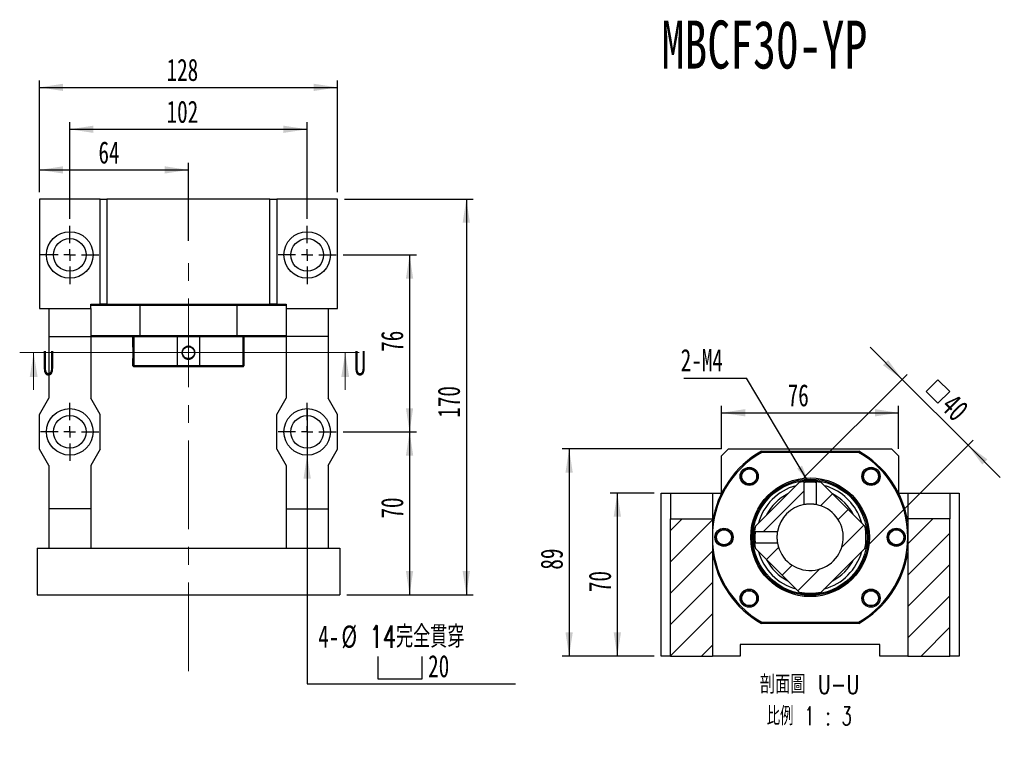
# Model space of a CAD drawing. Header units: millimetres. Extents: x 28 to 285, y 4 to 200.
# Tile 2 of 9: x 33 to 174, y 94 to 200. Entities that reach past the tile are written whole.
import ezdxf

# ---------------------------------------------------------------- set-up
doc = ezdxf.new("R2010")
doc.units = ezdxf.units.MM
doc.linetypes.add('CENTERX2', pattern=[20.32, 12.7, -2.54, 2.54, -2.54])
doc.layers.add('圖層0', color=7, linetype='Continuous')
doc.styles.add('SLDTEXTSTYLE0', font='TXT', dxfattribs={"width": 0.7})
doc.styles.add('SLDTEXTSTYLE2', font='TXT', dxfattribs={"width": 0.75})
doc.styles.add('SLDTEXTSTYLE3', font='TXT', dxfattribs={"width": 0.7, "bigfont": 'bigfont'})
doc.styles.add('SLDTEXTSTYLE4', font='TXT', dxfattribs={"width": 0.75, "bigfont": 'bigfont'})
doc.styles.add('SLDTEXTSTYLE5', font='TXT', dxfattribs={"width": 0.65625, "bigfont": 'bigfont'})
doc.dimstyles.new('SLDDIMSTYLE1', dxfattribs={"dimtxt": 0.18, "dimasz": 2.5, "dimexe": 0, "dimexo": 0.0625, "dimgap": 0, "dimtad": 0, "dimtih": 1, "dimtoh": 1, "dimdec": 0, "dimrnd": 1e-09, "dimzin": 0, "dimdsep": 46, "dimtxsty": 'Standard', "dimsah": 1, "dimcen": 0.09, "dimadec": 0, "dimazin": 0, "dimtfac": 2.5, "dimtdec": 0, "dimtofl": 0, "dimtmove": 0, "dimatfit": 3, "dimfxl": 1, "dimfrac": 2, "dimtolj": 1, "dimtzin": 0, "dimarcsym": 0})
doc.dimstyles.new('SLDDIMSTYLE3', dxfattribs={"dimtxt": 3.389974, "dimasz": 2.5, "dimexe": 0, "dimexo": 0.0625, "dimgap": 0.847493, "dimtad": 1, "dimlfac": 3, "dimrnd": 1e-09, "dimzin": 12, "dimdsep": 46, "dimtxsty": 'SLDTEXTSTYLE0', "dimsah": 1, "dimcen": 0.09, "dimadec": 0, "dimazin": 3, "dimtfac": 1, "dimtofl": 0, "dimtmove": 0, "dimatfit": 3, "dimfxl": 1, "dimfrac": 2, "dimtolj": 1, "dimtzin": 12, "dimarcsym": 0})
doc.dimstyles.new('SLDDIMSTYLE4', dxfattribs={"dimtxt": 3.389974, "dimasz": 2.5, "dimexe": 0, "dimexo": 0.0625, "dimgap": 0.847493, "dimtad": 0, "dimtih": 1, "dimtoh": 1, "dimlfac": 3, "dimrnd": 1e-09, "dimzin": 12, "dimdsep": 46, "dimtxsty": 'SLDTEXTSTYLE0', "dimblk1": 'NONE', "dimsah": 1, "dimcen": 0, "dimadec": 0, "dimazin": 3, "dimtfac": 1, "dimtmove": 0, "dimatfit": 3, "dimldrblk": 'NONE', "dimfxl": 1, "dimfrac": 2, "dimtolj": 1, "dimtzin": 12, "dimarcsym": 0})
doc.dimstyles.new('SLDDIMSTYLE5', dxfattribs={"dimtxt": 3.389974, "dimasz": 2.5, "dimexe": 0, "dimexo": 0.0625, "dimgap": 0.847493, "dimtad": 1, "dimlfac": 3, "dimrnd": 1e-09, "dimzin": 12, "dimdsep": 46, "dimtxsty": 'SLDTEXTSTYLE0', "dimsah": 1, "dimcen": 0.09, "dimadec": 0, "dimazin": 3, "dimtfac": 1, "dimtmove": 0, "dimatfit": 0, "dimfxl": 1, "dimfrac": 2, "dimtolj": 1, "dimtzin": 12, "dimarcsym": 0})

# ---------------------------------------------------------------- blocks, each defined once
blk = doc.blocks.new('_D_1')
at = {"layer": '圖層0', "color": 7}
for p, q in [((79.54, 140.51), (90.04, 140.51)), ((89.04, 140.51), (89.04, 117.18)), ((80.04, 117.18), (90.04, 117.18))]:
    blk.add_line(p, q, dxfattribs=at)
for points in [[(89.04, 140.51), (88.52, 137.12), (89.56, 137.12)], [(89.04, 117.18), (89.56, 120.57), (88.52, 120.57)]]:
    blk.add_solid(points, dxfattribs=at)
at = {"layer": '圖層0', "color": 7, "insert": (84.95, 128.09), "char_height": 3.175, "attachment_point": 1, "rotation": 90, "style": 'SLDTEXTSTYLE0'}
blk.add_mtext('70', dxfattribs=at)
blk = doc.blocks.new('_D_2')
at = {"layer": '圖層0', "color": 7}
for p, q in [((79.71, 173.84), (98.17, 173.84)), ((97.17, 173.84), (97.17, 117.18)), ((80.04, 117.18), (98.17, 117.18))]:
    blk.add_line(p, q, dxfattribs=at)
for points in [[(97.17, 173.84), (96.64, 170.45), (97.69, 170.45)], [(97.17, 117.18), (97.69, 120.57), (96.64, 120.57)]]:
    blk.add_solid(points, dxfattribs=at)
at = {"layer": '圖層0', "color": 7, "insert": (93.07, 142.53), "char_height": 3.175, "attachment_point": 1, "rotation": 90, "style": 'SLDTEXTSTYLE0'}
blk.add_mtext('170', dxfattribs=at)
blk = doc.blocks.new('_D_3')
at = {"layer": '圖層0', "color": 7}
for p, q in [((36.04, 174.84), (36.04, 179.02)), ((36.04, 178.02), (57.37, 178.02)), ((57.37, 167.86), (57.37, 179.02))]:
    blk.add_line(p, q, dxfattribs=at)
for points in [[(36.04, 178.02), (39.43, 177.5), (39.43, 178.54)], [(57.37, 178.02), (53.98, 178.54), (53.98, 177.5)]]:
    blk.add_solid(points, dxfattribs=at)
at = {"layer": '圖層0', "color": 7, "insert": (44.49, 182.11), "char_height": 3.175, "attachment_point": 1, "style": 'SLDTEXTSTYLE0'}
blk.add_mtext('64', dxfattribs=at)
blk = doc.blocks.new('_D_4')
at = {"layer": '圖層0', "color": 7}
for p, q in [((36.04, 174.84), (36.04, 190.84)), ((78.71, 174.84), (78.71, 190.84)), ((36.04, 189.84), (78.71, 189.84))]:
    blk.add_line(p, q, dxfattribs=at)
for points in [[(36.04, 189.84), (39.43, 189.32), (39.43, 190.36)], [(78.71, 189.84), (75.32, 190.36), (75.32, 189.32)]]:
    blk.add_solid(points, dxfattribs=at)
at = {"layer": '圖層0', "color": 7, "insert": (54.24, 193.94), "char_height": 3.175, "attachment_point": 1, "style": 'SLDTEXTSTYLE0'}
blk.add_mtext('128', dxfattribs=at)
blk = doc.blocks.new('SW_SYMBOL_HOLE_SPOT')
at = {"layer": '圖層0', "color": 0}
for p, q in [((0, 875), (0, 75)), ((1600, 75), (1600, 875)), ((0, 75), (1600, 75))]:
    blk.add_line(p, q, dxfattribs=at)
blk = doc.blocks.new('_D_5')
at = {"layer": '圖層0'}
for p, q in [((74.37, 143.84), (74.37, 137.18)), ((74.37, 137.18), (74.37, 104.45)), ((74.37, 104.45), (104.21, 104.45))]:
    blk.add_line(p, q, dxfattribs=at)
blk.add_solid([(74.37, 137.18), (73.85, 133.79), (74.9, 133.79)], dxfattribs=at)
at = {"layer": '圖層0', "xscale": 0.003964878, "yscale": 0.003964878, "zscale": 0.003964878}
blk.add_blockref('SW_SYMBOL_HOLE_SPOT', (84.5, 104.85), dxfattribs=at)
at = {"layer": '圖層0', "char_height": 3.175, "attachment_point": 1}
for s, insert, style in [('%%c', (79.28, 112.78), 'SLDTEXTSTYLE0'), ('14\\M+18AAE\\M+19153\\M+18AD1\\M+190FA', (83.3, 112.78), 'SLDTEXTSTYLE3'), ('4-', (75.96, 112.78), 'SLDTEXTSTYLE0'), ('20', (91.7, 108.55), 'SLDTEXTSTYLE0')]:
    blk.add_mtext(s, dxfattribs=dict(at, insert=insert, style=style))
blk = doc.blocks.new('_NONE')
blk = doc.blocks.new('_D_6')
at = {"layer": '圖層0', "color": 7}
for p, q in [((40.37, 171.01), (40.37, 184.84)), ((74.37, 171.01), (74.37, 184.84)), ((40.37, 183.84), (74.37, 183.84))]:
    blk.add_line(p, q, dxfattribs=at)
for points in [[(40.37, 183.84), (43.76, 183.32), (43.76, 184.36)], [(74.37, 183.84), (70.98, 184.36), (70.98, 183.32)]]:
    blk.add_solid(points, dxfattribs=at)
at = {"layer": '圖層0', "color": 7, "insert": (54.24, 187.94), "char_height": 3.175, "attachment_point": 1, "style": 'SLDTEXTSTYLE0'}
blk.add_mtext('102', dxfattribs=at)
blk = doc.blocks.new('_D_7')
at = {"layer": '圖層0', "color": 7}
for p, q in [((79.54, 165.84), (90.04, 165.84)), ((89.04, 165.84), (89.04, 140.51)), ((79.54, 140.51), (90.04, 140.51))]:
    blk.add_line(p, q, dxfattribs=at)
for points in [[(89.04, 165.84), (88.52, 162.45), (89.56, 162.45)], [(89.04, 140.51), (89.56, 143.9), (88.52, 143.9)]]:
    blk.add_solid(points, dxfattribs=at)
at = {"layer": '圖層0', "color": 7, "insert": (84.95, 151.97), "char_height": 3.175, "attachment_point": 1, "rotation": 90, "style": 'SLDTEXTSTYLE0'}
blk.add_mtext('76', dxfattribs=at)
blk = doc.blocks.new('SW_CENTERMARKSYMBOL_2')
at = {"layer": '圖層0', "color": 0}
for p, q in [((0, 1.67), (0, 4.17)), ((-1.67, 0), (-4.17, 0)), ((0, 0), (-0.83, 0)), ((0, 0), (0, 0.83)), ((0, 0), (0, -0.83)), ((0, 0), (0.83, 0)), ((1.67, 0), (4.17, 0)), ((0, -1.67), (0, -4.17))]:
    blk.add_line(p, q, dxfattribs=at)
blk = doc.blocks.new('SW_CENTERMARKSYMBOL_3')
at = {"layer": '圖層0', "color": 0}
for p, q in [((0, 1.67), (0, 4.17)), ((-1.67, 0), (-4.17, 0)), ((0, 0), (-0.83, 0)), ((0, 0), (0, 0.83)), ((0, 0), (0, -0.83)), ((0, 0), (0.83, 0)), ((1.67, 0), (4.17, 0)), ((0, -1.67), (0, -4.17))]:
    blk.add_line(p, q, dxfattribs=at)
blk = doc.blocks.new('SW_CENTERMARKSYMBOL_4')
at = {"layer": '圖層0', "color": 0}
for p, q in [((0, 1.67), (0, 4.17)), ((-1.67, 0), (-4.17, 0)), ((0, 0), (-0.83, 0)), ((0, 0), (0, 0.83)), ((0, 0), (0, -0.83)), ((0, 0), (0.83, 0)), ((1.67, 0), (4.17, 0)), ((0, -1.67), (0, -4.17))]:
    blk.add_line(p, q, dxfattribs=at)
blk = doc.blocks.new('SW_CENTERMARKSYMBOL_5')
at = {"layer": '圖層0', "color": 0}
for p, q in [((0, 1.67), (0, 4.17)), ((-1.67, 0), (-4.17, 0)), ((0, 0), (-0.83, 0)), ((0, 0), (0, 0.83)), ((0, 0), (0, -0.83)), ((0, 0), (0.83, 0)), ((1.67, 0), (4.17, 0)), ((0, -1.67), (0, -4.17))]:
    blk.add_line(p, q, dxfattribs=at)
blk = doc.blocks.new('_D_8')
at = {"layer": '圖層0', "color": 7}
for p, q in [((124.07, 131.74), (117.79, 131.74)), ((118.79, 131.74), (118.79, 108.41)), ((124.07, 108.41), (117.79, 108.41))]:
    blk.add_line(p, q, dxfattribs=at)
for points in [[(118.79, 131.74), (118.27, 128.35), (119.32, 128.35)], [(118.79, 108.41), (119.32, 111.8), (118.27, 111.8)]]:
    blk.add_solid(points, dxfattribs=at)
at = {"layer": '圖層0', "color": 7, "insert": (114.7, 117.56), "char_height": 3.175, "attachment_point": 1, "rotation": 90, "style": 'SLDTEXTSTYLE0'}
blk.add_mtext('70', dxfattribs=at)
blk = doc.blocks.new('_D_9')
at = {"layer": '圖層0', "color": 7}
for p, q in [((133.73, 138.08), (110.89, 138.08)), ((111.89, 138.08), (111.89, 108.41)), ((124.07, 108.41), (110.89, 108.41))]:
    blk.add_line(p, q, dxfattribs=at)
for points in [[(111.89, 138.08), (111.37, 134.69), (112.41, 134.69)], [(111.89, 108.41), (112.41, 111.8), (111.37, 111.8)]]:
    blk.add_solid(points, dxfattribs=at)
at = {"layer": '圖層0', "color": 7, "insert": (107.8, 120.78), "char_height": 3.175, "attachment_point": 1, "rotation": 90, "style": 'SLDTEXTSTYLE0'}
blk.add_mtext('89', dxfattribs=at)
blk = doc.blocks.new('_D_10')
at = {"layer": '圖層0', "color": 7}
for p, q in [((133.73, 138.08), (133.73, 144.24)), ((159.07, 138.08), (159.07, 144.24)), ((133.73, 143.24), (159.07, 143.24))]:
    blk.add_line(p, q, dxfattribs=at)
for points in [[(133.73, 143.24), (137.12, 142.72), (137.12, 143.77)], [(159.07, 143.24), (155.68, 143.77), (155.68, 142.72)]]:
    blk.add_solid(points, dxfattribs=at)
at = {"layer": '圖層0', "color": 7, "insert": (143.19, 147.34), "char_height": 3.175, "attachment_point": 1, "style": 'SLDTEXTSTYLE0'}
blk.add_mtext('76', dxfattribs=at)
blk = doc.blocks.new('SW_SYMBOL_MOD_BOX')
at = {"layer": '圖層0', "color": 0}
for p, q in [((200, 200), (200, 800)), ((200, 800), (800, 800)), ((800, 800), (800, 200)), ((200, 200), (800, 200))]:
    blk.add_line(p, q, dxfattribs=at)
blk = doc.blocks.new('_D_11')
at = {"layer": '圖層0', "color": 7}
for p, q in [((159.59, 148.03), (154.98, 152.64)), ((145.52, 133.96), (160.3, 148.74)), ((159.59, 148.03), (169.02, 138.6)), ((154.95, 124.53), (169.73, 139.31)), ((169.02, 138.6), (173.63, 133.99))]:
    blk.add_line(p, q, dxfattribs=at)
for points in [[(159.59, 148.03), (157.56, 150.8), (156.83, 150.06)], [(169.02, 138.6), (171.05, 135.84), (171.79, 136.57)]]:
    blk.add_solid(points, dxfattribs=at)
at = {"layer": '圖層0', "color": 7, "xscale": 0.003964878, "yscale": 0.003964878, "zscale": 0.003964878, "rotation": 315}
blk.add_blockref('SW_SYMBOL_MOD_BOX', (161.91, 146.28), dxfattribs=at)
at = {"layer": '圖層0', "color": 7, "insert": (167.21, 146.2), "char_height": 3.175, "attachment_point": 1, "rotation": 315, "style": 'SLDTEXTSTYLE0'}
blk.add_mtext('40', dxfattribs=at)
blk = doc.blocks.new('SW_NOTE_1')
at = {"layer": '圖層0', "color": 0, "char_height": 2.6458, "attachment_point": 2}
for s, insert, style in [('\\M+19655\\M+196CA\\M+19AA4 U-U', (8.6, 3.41), 'SLDTEXTSTYLE4'), ('\\M+194E4\\M+197E1 1 : 3', (8.56, -1.12), 'SLDTEXTSTYLE5')]:
    blk.add_mtext(s, dxfattribs=dict(at, insert=insert, style=style))
blk = doc.blocks.new('SW_NOTE_2')
at = {"layer": '圖層0', "color": 0}
blk.add_line((-8.96, 0), (0, 0), dxfattribs=at)
at = {"layer": '圖層0', "color": 0, "insert": (-9.41, 4.18), "char_height": 3.175, "attachment_point": 1, "style": 'SLDTEXTSTYLE0'}
blk.add_mtext('2-M4', dxfattribs=at)

msp = doc.modelspace()

# ---------------------------------------------------------------- hatches: boundary and pattern name
at = {"layer": '圖層0', "linetype": 'Continuous', "lineweight": 18}
h = msp.add_hatch(dxfattribs=at)
h.set_pattern_fill('ANSI31', color=256, style=0)
edge = h.paths.add_edge_path(flags=0)
edge.add_spline(control_points=[(138.4564, 126.3511), (138.4712, 126.3363), (138.486, 126.3215), (138.5008, 126.3067), (138.5083, 126.2991), (138.5159, 126.2916), (138.5235, 126.284), (138.5311, 126.2764), (138.5387, 126.2688), (138.5463, 126.2612)], knot_values=[0, 0, 0, 0, 0.00018816, 0.00018816, 0.00018816, 0.00028476, 0.00028476, 0.00028476, 0.00038137, 0.00038137, 0.00038137, 0.00038137], weights=[1, 1, 1, 1, 1, 1, 1, 1, 1, 1], degree=3, periodic=0)
edge.add_line((138.5463, 126.2612), (141.7277, 126.2612))
edge.add_arc((146.4011, 125.4115), 4.75, 100.304476, 169.695524, ccw=False)
edge.add_line((145.5514, 130.0849), (145.5514, 133.2663))
edge.add_spline(control_points=[(145.5514, 133.2663), (145.5366, 133.2811), (145.5218, 133.2959), (145.507, 133.3106), (145.4994, 133.3182), (145.4918, 133.3258), (145.4842, 133.3334), (145.4767, 133.341), (145.4691, 133.3486), (145.4615, 133.3562)], knot_values=[0, 0, 0, 0, 0.00018816, 0.00018816, 0.00018816, 0.00028477, 0.00028477, 0.00028477, 0.00038137, 0.00038137, 0.00038137, 0.00038137], weights=[1, 1, 1, 1, 1, 1, 1, 1, 1, 1], degree=3, periodic=0)
edge.add_arc((146.4011, 125.4115), 8, 96.744842, 101.44269)
edge.add_line((144.814, 133.2525), (138.5601, 126.9986))
edge.add_arc((146.4011, 125.4115), 8, 168.55731, 173.255336)
h = msp.add_hatch(dxfattribs=at)
h.set_pattern_fill('ANSI31', color=256, style=0)
edge = h.paths.add_edge_path(flags=0)
edge.add_line((138.5601, 123.8244), (144.814, 117.5706))
edge.add_arc((146.4011, 125.4115), 8, 258.55731, 281.44269)
edge.add_line((147.9882, 117.5706), (154.242, 123.8244))
edge.add_arc((146.4011, 125.4115), 8, 348.55731, 371.44269)
edge.add_line((154.242, 126.9986), (147.9882, 133.2525))
edge.add_arc((146.4011, 125.4115), 8, 78.55731, 83.255233)
edge.add_spline(control_points=[(147.3406, 133.3562), (147.3258, 133.3414), (147.3111, 133.3266), (147.2963, 133.3118), (147.2887, 133.3042), (147.2811, 133.2967), (147.2735, 133.2891), (147.2659, 133.2815), (147.2583, 133.2739), (147.2507, 133.2663)], knot_values=[0, 0, 0, 0, 0.00018816, 0.00018816, 0.00018816, 0.00028477, 0.00028477, 0.00028477, 0.00038137, 0.00038137, 0.00038137, 0.00038137], weights=[1, 1, 1, 1, 1, 1, 1, 1, 1, 1], degree=3, periodic=0)
edge.add_line((147.2507, 133.2663), (147.2507, 130.0849))
edge.add_arc((146.4011, 125.4115), 4.75, -169.695524, 79.695524, ccw=False)
edge.add_line((141.7277, 124.5619), (138.5463, 124.5619))
edge.add_spline(control_points=[(138.5463, 124.5619), (138.5315, 124.5471), (138.5167, 124.5323), (138.502, 124.5175), (138.4944, 124.5099), (138.4868, 124.5023), (138.4792, 124.4947), (138.4716, 124.4872), (138.464, 124.4796), (138.4564, 124.472)], knot_values=[0, 0, 0, 0, 0.00018816, 0.00018816, 0.00018816, 0.00028477, 0.00028477, 0.00028477, 0.00038137, 0.00038137, 0.00038137, 0.00038137], weights=[1, 1, 1, 1, 1, 1, 1, 1, 1, 1], degree=3, periodic=0)
edge.add_arc((146.4011, 125.4115), 8, 186.744736, 191.44269)
h = msp.add_hatch(dxfattribs=at)
h.set_pattern_fill('ANSI31', color=256, style=0)
h.paths.add_polyline_path([(126.4011, 128.0782), (126.4011, 108.4115), (132.4011, 108.4115), (132.4011, 128.0782)], flags=0)
h = msp.add_hatch(dxfattribs=at)
h.set_pattern_fill('ANSI31', color=256, style=0)
h.paths.add_polyline_path([(166.4011, 128.0782), (160.4011, 128.0782), (160.4011, 108.4115), (166.4011, 108.4115)], flags=0)

# ---------------------------------------------------------------- linework, layer by layer
at = {"color": 7, "linetype": 'Continuous', "lineweight": 25}
for p, q in [((36.0409, 173.8427), (36.0409, 158.1761)), ((44.7076, 173.8427), (36.0409, 173.8427)), ((44.7076, 158.7927), (44.7076, 173.8427)), ((44.7076, 173.8427), (45.7076, 173.8427)), ((45.7076, 173.8427), (45.7076, 158.7927)), ((69.0409, 173.8427), (45.7076, 173.8427)), ((69.0409, 158.7927), (69.0409, 173.8427)), ((69.0409, 173.8427), (70.0409, 173.8427)), ((70.0409, 173.8427), (70.0409, 158.7927)), ((78.7076, 173.8427), (70.0409, 173.8427)), ((78.7076, 158.1761), (78.7076, 173.8427)), ((36.0409, 158.1761), (37.3743, 158.1761)), ((37.3743, 158.1761), (43.3743, 158.1761)), ((37.3743, 158.1761), (37.3743, 154.1761)), ((43.3743, 158.1761), (43.3743, 158.7927)), ((43.3743, 158.7927), (44.7076, 158.7927)), ((50.4041, 158.6261), (43.3743, 158.6261)), ((43.3743, 158.1761), (43.3743, 154.1761)), ((45.7076, 158.7927), (44.7076, 158.7927)), ((45.7076, 158.7927), (69.0409, 158.7927)), ((50.4041, 158.6261), (50.4041, 154.2927)), ((64.3444, 158.6261), (50.4041, 158.6261)), ((64.3444, 154.2927), (64.3444, 158.6261)), ((71.3743, 158.6261), (64.3444, 158.6261)), ((70.0409, 158.7927), (69.0409, 158.7927)), ((70.0409, 158.7927), (71.3743, 158.7927)), ((71.3743, 158.7927), (71.3743, 158.1761)), ((71.3743, 158.1761), (77.3743, 158.1761)), ((71.3743, 158.1761), (71.3743, 154.1761)), ((77.3743, 158.1761), (78.7076, 158.1761)), ((77.3743, 158.1761), (77.3743, 154.1761)), ((37.3743, 154.1761), (43.3743, 154.1761)), ((37.3743, 154.1761), (37.3743, 145.3427)), ((43.3743, 154.2927), (50.4041, 154.2927)), ((43.3743, 154.1761), (43.3743, 145.3427)), ((50.4481, 154.1261), (43.3743, 154.1261)), ((49.3743, 154.1261), (49.3743, 152.772)), ((49.5333, 154.1261), (49.5333, 150.0094)), ((50.4041, 154.2927), (64.3444, 154.2927)), ((64.3005, 154.1261), (50.4481, 154.1261)), ((55.7872, 150.0094), (55.7872, 154.1261)), ((58.9614, 154.1261), (58.9614, 150.0094)), ((71.3743, 154.1261), (64.3005, 154.1261)), ((64.3444, 154.2927), (71.3743, 154.2927)), ((65.2152, 150.0094), (65.2152, 154.1261)), ((65.3743, 150.0094), (65.3743, 154.1261)), ((77.3743, 154.1761), (71.3743, 154.1761)), ((71.3743, 154.1761), (71.3743, 145.3427)), ((77.3743, 154.1761), (77.3743, 145.3427)), ((49.3743, 150.9137), (49.3743, 150.0094)), ((49.3743, 150.0094), (49.5409, 149.8427)), ((49.3743, 150.0094), (49.5333, 150.0094)), ((49.5333, 150.0094), (55.7872, 150.0094)), ((49.6869, 149.8427), (49.5409, 149.8427)), ((55.8693, 149.8427), (49.6869, 149.8427)), ((55.7872, 150.0094), (58.9614, 150.0094)), ((58.8792, 149.8427), (55.8693, 149.8427)), ((65.0617, 149.8427), (58.8792, 149.8427)), ((58.9614, 150.0094), (65.2152, 150.0094)), ((65.2076, 149.8427), (65.0617, 149.8427)), ((65.2076, 149.8427), (65.3743, 150.0094)), ((65.2152, 150.0094), (65.3743, 150.0094)), ((36.0409, 143.0094), (37.3743, 145.3427)), ((44.7076, 143.0094), (43.3743, 145.3427)), ((70.0409, 143.0094), (71.3743, 145.3427)), ((78.7076, 143.0094), (77.3743, 145.3427)), ((36.0409, 138.0094), (36.0409, 143.0094)), ((44.7076, 138.0094), (44.7076, 143.0094)), ((70.0409, 138.0094), (70.0409, 143.0094)), ((78.7076, 138.0094), (78.7076, 143.0094)), ((37.3743, 135.6761), (36.0409, 138.0094)), ((44.7076, 138.0094), (43.3743, 135.6761)), ((70.0409, 138.0094), (71.3743, 135.6761)), ((77.3743, 135.6761), (78.7076, 138.0094)), ((134.7344, 138.0782), (133.7344, 137.0782)), ((133.7344, 131.7558), (133.7344, 137.0782)), ((134.7344, 138.0782), (158.0677, 138.0782)), ((139.4309, 137.7449), (153.3712, 137.7449)), ((153.3273, 137.5782), (139.4749, 137.5782)), ((159.0677, 137.0782), (158.0677, 138.0782)), ((159.0677, 137.0782), (159.0677, 131.7558)), ((37.3743, 135.6761), (37.3743, 129.5094)), ((43.3743, 135.6761), (43.3743, 129.5094)), ((71.3743, 135.6761), (71.3743, 129.5094)), ((77.3743, 135.6761), (77.3743, 129.5094)), ((138.1472, 133.128), (137.9379, 133.0373)), ((138.5601, 126.9986), (144.814, 133.2525)), ((145.5514, 130.0849), (145.5514, 133.2663)), ((147.2507, 133.2663), (147.2507, 130.0849)), ((147.9882, 133.2525), (154.242, 126.9986)), ((154.1175, 133.6654), (154.0444, 133.8341)), ((125.0677, 108.4115), (125.0677, 131.7449)), ((125.0677, 131.7449), (126.4011, 131.7449)), ((126.4011, 131.7449), (132.4011, 131.7449)), ((126.4011, 131.7449), (126.4011, 128.0782)), ((132.4011, 131.7449), (132.4011, 128.0782)), ((132.4011, 131.7449), (133.7289, 131.7449)), ((159.0732, 131.7449), (160.4011, 131.7449)), ((160.4011, 131.7449), (166.4011, 131.7449)), ((160.4011, 131.7449), (160.4011, 128.0782)), ((166.4011, 131.7449), (166.4011, 128.0782)), ((166.4011, 131.7449), (167.7344, 131.7449)), ((167.7344, 131.7449), (167.7344, 108.4115)), ((43.3743, 129.5094), (37.3743, 129.5094)), ((37.3743, 129.5094), (37.3743, 123.8427)), ((43.3743, 129.5094), (43.3743, 123.8427)), ((71.3743, 129.5094), (77.3743, 129.5094)), ((71.3743, 129.5094), (71.3743, 123.8427)), ((77.3743, 129.5094), (77.3743, 123.8427)), ((126.4011, 128.0782), (132.4011, 128.0782)), ((126.4011, 108.4115), (126.4011, 128.0782)), ((132.4011, 128.0782), (132.4011, 108.4115)), ((160.4011, 128.0782), (160.4011, 108.4115)), ((166.4011, 128.0782), (160.4011, 128.0782)), ((166.4011, 108.4115), (166.4011, 128.0782)), ((138.5463, 126.2612), (141.7277, 126.2612)), ((157.6938, 125.7916), (157.7554, 125.9473)), ((135.1083, 125.0315), (135.0156, 124.797)), ((141.7277, 124.5619), (138.5463, 124.5619)), ((35.7076, 123.8427), (35.7076, 117.1761)), ((35.7076, 123.8427), (79.0409, 123.8427)), ((79.0409, 123.8427), (79.0409, 117.1761)), ((144.814, 117.5706), (138.5601, 123.8244)), ((154.242, 123.8244), (147.9882, 117.5706)), ((35.7076, 117.1761), (79.0409, 117.1761)), ((138.6846, 117.1576), (138.7676, 116.9661)), ((154.655, 117.6951), (154.796, 117.7562)), ((153.3712, 113.0782), (139.4309, 113.0782)), ((139.4749, 113.2449), (153.3273, 113.2449)), ((156.4011, 110.0782), (136.4011, 110.0782)), ((136.4011, 110.0782), (136.4011, 108.4115)), ((156.4011, 108.4115), (156.4011, 110.0782)), ((126.4011, 108.4115), (125.0677, 108.4115)), ((126.4011, 108.4115), (132.4011, 108.4115)), ((136.4011, 108.4115), (132.4011, 108.4115)), ((160.4011, 108.4115), (156.4011, 108.4115)), ((160.4011, 108.4115), (166.4011, 108.4115)), ((167.7344, 108.4115), (166.4011, 108.4115))]:
    msp.add_line(p, q, dxfattribs=at)
at = {"color": 7, "linetype": 'Continuous', "lineweight": 18}
for p, q in [((81.8247, 151.8662), (33.2065, 151.8662)), ((35.2065, 146.5462), (35.2065, 151.8662)), ((79.8247, 146.5462), (79.8247, 151.8662))]:
    msp.add_line(p, q, dxfattribs=at)
at = {"color": 7, "linetype": 'Continuous', "lineweight": 25, "flags": 128}
for points in [[(145.4615, 133.3562), (145.4842, 133.3334), (145.507, 133.3106), (145.5514, 133.2663)], [(147.2507, 133.2663), (147.2735, 133.2891), (147.2963, 133.3118), (147.3406, 133.3562)], [(138.5463, 126.2612), (138.5235, 126.284), (138.5008, 126.3067), (138.4564, 126.3511)], [(138.4564, 124.472), (138.4792, 124.4947), (138.502, 124.5175), (138.5463, 124.5619)]]:
    msp.add_lwpolyline(points, dxfattribs=at)
at = {"color": 7, "linetype": 'Continuous', "lineweight": 25}
for centre, radius in [((40.3743, 165.8427), 3.3333), ((40.3743, 165.8427), 2.3333), ((74.3743, 165.8427), 3.3333), ((74.3743, 165.8427), 2.3333), ((40.3743, 140.5094), 3.3333), ((74.3743, 140.5094), 3.3333), ((40.3743, 140.5094), 2.3333), ((74.3743, 140.5094), 2.3333), ((137.6801, 134.1325), 1.3), ((155.122, 134.1325), 1.3), ((137.6801, 134.1325), 1.1333), ((137.6801, 134.1325), 1.0667), ((155.122, 134.1325), 1.1333), ((155.122, 134.1325), 1.0667), ((146.4011, 125.4115), 8.5), ((146.4011, 125.4115), 8.3333), ((146.4011, 125.4115), 8.1667), ((134.0677, 125.4115), 1.3), ((134.0677, 125.4115), 1.1333), ((134.0677, 125.4115), 1.0667), ((158.7344, 125.4115), 1.3), ((158.7344, 125.4115), 1.1333), ((158.7344, 125.4115), 1.0667), ((137.6801, 116.6906), 1.3), ((137.6801, 116.6906), 1.1333), ((137.6801, 116.6906), 1.0667), ((155.122, 116.6906), 1.3), ((155.122, 116.6906), 1.1333), ((155.122, 116.6906), 1.0667)]:
    msp.add_circle(centre, radius, dxfattribs=at)
for radius, start, end in [(14.1667, 119.472932, 171.202589), (14, 119.651845, 240.348155), (14, 299.651845, 60.348155), (14.1667, 8.797411, 60.527068), (7.6667, 105.408154, 164.591846), (8, 96.744982, 101.44269), (8, 78.55731, 83.255233), (7.6667, 65.495947, 74.591846), (7, 117.24721, 152.75279), (7.6667, 15.408154, 65.495947), (7, 27.24721, 62.75279), (4.75, 100.304476, 169.695524), (4.75, 190.304476, 79.695524), (8, 168.55731, 173.255336), (8, 348.55731, 11.44269), (8, 186.744873, 191.44269), (14.1667, 188.797411, 240.527068), (7.6667, 195.408154, 254.591846), (7.6667, 285.408154, 344.591846), (14.1667, 299.472932, 351.202589), (7, 207.24721, 242.75279), (7, 297.24721, 332.75279), (8, 258.55731, 281.44269)]:
    msp.add_arc((146.4011, 125.4115), radius, start, end, dxfattribs=at)
for points in [[(50.4041, 158.6261), (50.4187, 158.6816), (50.4334, 158.7372), (50.4481, 158.7927)], [(64.3005, 158.7927), (64.3152, 158.7372), (64.3298, 158.6816), (64.3444, 158.6261)], [(50.4481, 154.1261), (50.4334, 154.1816), (50.4187, 154.2372), (50.4041, 154.2927)], [(64.3444, 154.2927), (64.3298, 154.2372), (64.3152, 154.1816), (64.3005, 154.1261)], [(49.5333, 150.0094), (49.5844, 149.9538), (49.6356, 149.8983), (49.6869, 149.8427)], [(55.8693, 149.8427), (55.842, 149.8983), (55.8146, 149.9538), (55.7872, 150.0094)], [(58.9614, 150.0094), (58.9339, 149.9538), (58.9065, 149.8983), (58.8792, 149.8427)], [(65.2152, 150.0094), (65.1641, 149.9538), (65.1129, 149.8983), (65.0617, 149.8427)], [(139.4749, 137.5782), (139.4602, 137.6338), (139.4455, 137.6893), (139.4309, 137.7449)], [(153.3712, 137.7449), (153.3566, 137.6893), (153.342, 137.6338), (153.3273, 137.5782)], [(139.4749, 113.2449), (139.4602, 113.1893), (139.4455, 113.1338), (139.4309, 113.0782)], [(153.3712, 113.0782), (153.3566, 113.1338), (153.342, 113.1893), (153.3273, 113.2449)]]:
    msp.add_open_spline(points, degree=3, dxfattribs=at)
for points, knots in [([(49.3743, 152.772), (49.376, 152.7576), (49.3794, 152.7288), (49.4021, 152.5162), (49.4234, 152.2081), (49.4328, 151.8426), (49.4234, 151.4772), (49.4021, 151.1693), (49.3794, 150.9569), (49.376, 150.9281), (49.3743, 150.9137)], [0, 0, 0, 0, 0.1256467, 0.25098226, 0.37575216, 0.50006862, 0.6243401, 0.74897984, 0.87441812, 1, 1, 1, 1]), ([(57.3743, 150.9135), (57.3131, 150.9135), (57.19, 150.9256), (57.0126, 150.9798), (56.8485, 151.0654), (56.7055, 151.1814), (56.5881, 151.3227), (56.5015, 151.4851), (56.4466, 151.6606), (56.4283, 151.8428), (56.4464, 152.025), (56.5014, 152.2004), (56.588, 152.3627), (56.7053, 152.5039), (56.8484, 152.6199), (57.0129, 152.7055), (57.1907, 152.7599), (57.3751, 152.7779), (57.5595, 152.76), (57.7367, 152.7056), (57.9006, 152.6199), (58.0433, 152.5038), (58.1605, 152.3624), (58.2471, 152.2001), (58.302, 152.0246), (58.3202, 151.8423), (58.3019, 151.6599), (58.2467, 151.4845), (58.1599, 151.3222), (58.0426, 151.1809), (57.8997, 151.065), (57.7356, 150.9795), (57.5584, 150.9253), (57.4354, 150.9134), (57.3743, 150.9135)], [0, 0, 0, 0, 0.03124195, 0.06281392, 0.09434262, 0.12547436, 0.15651423, 0.18785726, 0.21912365, 0.2500195, 0.28085268, 0.31216198, 0.34344199, 0.37447936, 0.40558096, 0.43719113, 0.46886097, 0.50015565, 0.53137688, 0.56295657, 0.5944209, 0.62553336, 0.65656993, 0.68788738, 0.71917708, 0.7500748, 0.78093435, 0.81227192, 0.84356988, 0.87463656, 0.90571709, 0.93722744, 0.96879411, 1, 1, 1, 1]), ([(57.3743, 150.9927), (57.4361, 150.9927), (57.5722, 151.0076), (57.7829, 151.0843), (57.9845, 151.2321), (58.1325, 151.4337), (58.2093, 151.6447), (58.2349, 151.8774), (58.1862, 152.1618), (58.0161, 152.4303), (57.7837, 152.6006), (57.5729, 152.6776), (57.3397, 152.7035), (57.0548, 152.6546), (56.786, 152.4839), (56.6158, 152.2512), (56.5391, 152.0403), (56.5136, 151.8077), (56.5624, 151.5234), (56.7216, 151.2725), (56.9185, 151.1171), (57.0791, 151.0398), (57.2314, 151.0005), (57.3289, 150.9927), (57.3743, 150.9927)], [0, 0, 0, 0, 0.03481694, 0.07650069, 0.12505016, 0.17377331, 0.21549932, 0.25022617, 0.30480283, 0.37491635, 0.42350344, 0.46519079, 0.49997701, 0.55480831, 0.6249005, 0.67356806, 0.71525613, 0.74996288, 0.80452495, 0.87465652, 0.9118168, 0.94509263, 0.97448542, 1, 1, 1, 1]), ([(136.565, 134.2339), (136.5626, 134.1299), (136.5579, 133.9321), (136.6377, 133.7513), (136.6756, 133.6654)], [0, 0, 0, 0, 0.525354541, 1, 1, 1, 1]), ([(154.655, 135.137), (154.5229, 135.0757), (154.4038, 134.9884), (154.2074, 134.7743), (154.1306, 134.6476), (154.0314, 134.3748), (154.009, 134.2278), (154.0215, 133.9409), (154.0561, 133.7975), (154.1175, 133.6654)], [0, 0, 0, 0, 0.25, 0.25, 0.5, 0.5, 0.75, 0.75, 1, 1, 1, 1]), ([(155.1859, 135.2456), (155.0947, 135.2474), (154.9097, 135.2508), (154.7407, 135.1753), (154.655, 135.137)], [0, 0, 0, 0, 0.492837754, 1, 1, 1, 1]), ([(136.6756, 133.6654), (136.7369, 133.5334), (136.8242, 133.4143), (137.0383, 133.2179), (137.165, 133.1411), (137.4378, 133.0418), (137.5848, 133.0195), (137.8717, 133.032), (138.0151, 133.0666), (138.1472, 133.128)], [0, 0, 0, 0, 0.25, 0.25, 0.5, 0.5, 0.75, 0.75, 1, 1, 1, 1]), ([(145.4615, 133.3562), (145.4623, 133.3563), (145.4639, 133.3565), (145.4708, 133.3573), (145.481, 133.3585), (145.4948, 133.3601), (145.5122, 133.362), (145.548, 133.366), (145.6148, 133.373), (145.7321, 133.3839), (145.8752, 133.3947), (146.0397, 133.404), (146.2175, 133.4101), (146.402, 133.4123), (146.5863, 133.4101), (146.7635, 133.4039), (146.9274, 133.3947), (147.0701, 133.3839), (147.1873, 133.373), (147.2586, 133.3655), (147.2996, 133.3609), (147.3216, 133.3584), (147.3362, 133.3567), (147.3391, 133.3564), (147.3406, 133.3562)], [0, 0, 0, 0, 0.01958569, 0.0391247, 0.05869589, 0.0783777, 0.09824727, 0.11837957, 0.18193464, 0.24499672, 0.30818928, 0.37241517, 0.43676232, 0.50034718, 0.56378283, 0.62794678, 0.69187636, 0.755091, 0.81815144, 0.88178258, 0.91178098, 0.94131101, 0.97062979, 1, 1, 1, 1]), ([(147.2507, 133.2663), (147.25, 133.2664), (147.2484, 133.2667), (147.2419, 133.2678), (147.2315, 133.2692), (147.2166, 133.2712), (147.1965, 133.2737), (147.1708, 133.2767), (147.139, 133.2802), (147.1006, 133.2842), (147.0552, 133.2887), (146.9628, 133.2976), (146.8104, 133.309), (146.5997, 133.3184), (146.3665, 133.3229), (146.0817, 133.3148), (145.8504, 133.299), (145.7154, 133.2856), (145.6512, 133.279), (145.6048, 133.2737), (145.5744, 133.2698), (145.5565, 133.2672), (145.553, 133.2666), (145.5514, 133.2663)], [0, 0, 0, 0, 0.01934371, 0.03985214, 0.06152663, 0.08436827, 0.10837802, 0.13355665, 0.15990485, 0.18742319, 0.21611216, 0.24597217, 0.34473247, 0.42946805, 0.50017609, 0.61162865, 0.75410117, 0.80321411, 0.84907222, 0.89167704, 0.93103086, 0.96713698, 1, 1, 1, 1]), ([(147.2507, 130.0849), (147.2492, 130.0852), (147.2423, 130.0865), (147.2183, 130.0907), (147.2013, 130.0937), (147.135, 130.1047), (147.0721, 130.1146), (146.9541, 130.1294), (146.9117, 130.1342), (146.8206, 130.1432), (146.7714, 130.1473), (146.6702, 130.1542), (146.6181, 130.1569), (146.5107, 130.1606), (146.4553, 130.1615), (146.2916, 130.1615), (146.1814, 130.1575), (146.0302, 130.1473), (145.9814, 130.1432), (145.8897, 130.1342), (145.8473, 130.1293), (145.7693, 130.1195), (145.7335, 130.1145), (145.6714, 130.1053), (145.6449, 130.101), (145.6009, 130.0937), (145.5836, 130.0907), (145.5597, 130.0865), (145.5529, 130.0852), (145.5514, 130.0849)], [0, 0, 0, 0, 0.0625, 0.0625, 0.125, 0.125, 0.25, 0.25, 0.3125, 0.3125, 0.375, 0.375, 0.4375, 0.4375, 0.5, 0.5, 0.625, 0.625, 0.6875, 0.6875, 0.75, 0.75, 0.8125, 0.8125, 0.875, 0.875, 0.9375, 0.9375, 1, 1, 1, 1]), ([(138.4564, 124.472), (138.4563, 124.4728), (138.4561, 124.4744), (138.4553, 124.4814), (138.4541, 124.4916), (138.4525, 124.5055), (138.4506, 124.523), (138.4466, 124.5589), (138.4395, 124.6259), (138.4287, 124.7432), (138.4178, 124.8861), (138.4086, 125.0502), (138.4025, 125.2274), (138.4006, 125.3876), (138.4016, 125.5227), (138.4039, 125.6326), (138.4076, 125.74), (138.4125, 125.8431), (138.4183, 125.9397), (138.4247, 126.0283), (138.4313, 126.1079), (138.4378, 126.1778), (138.4437, 126.237), (138.4488, 126.2848), (138.4529, 126.3207), (138.4556, 126.3444), (138.4562, 126.3489), (138.4564, 126.3511)], [0, 0, 0, 0, 0.01961489, 0.03918304, 0.05878349, 0.07849488, 0.09839457, 0.1185577, 0.18212687, 0.24522627, 0.3083538, 0.37235435, 0.4364693, 0.49985145, 0.5383635, 0.57676849, 0.61560734, 0.65484546, 0.69337683, 0.73163612, 0.77005367, 0.8082078, 0.84644404, 0.88530161, 0.92393854, 0.96198349, 1, 1, 1, 1]), ([(138.5463, 126.2612), (138.5461, 126.2605), (138.5459, 126.2589), (138.5448, 126.2523), (138.5433, 126.242), (138.5413, 126.2271), (138.5388, 126.207), (138.5359, 126.1813), (138.5324, 126.1494), (138.5284, 126.111), (138.5239, 126.0655), (138.515, 125.9731), (138.5036, 125.8205), (138.4942, 125.6097), (138.491, 125.4419), (138.4922, 125.3136), (138.4949, 125.2102), (138.4993, 125.0999), (138.5054, 124.9861), (138.5131, 124.8736), (138.5224, 124.7719), (138.5306, 124.6894), (138.5372, 124.6295), (138.542, 124.5906), (138.5452, 124.568), (138.5459, 124.5638), (138.5463, 124.5619)], [0, 0, 0, 0, 0.01931028, 0.03978734, 0.06143251, 0.08424688, 0.10823141, 0.13338687, 0.15971393, 0.18721316, 0.21588504, 0.24572999, 0.34437541, 0.42906668, 0.49980125, 0.53578513, 0.5757444, 0.61968549, 0.66761271, 0.71952885, 0.77497461, 0.82810521, 0.87716994, 0.92217114, 0.96311258, 1, 1, 1, 1]), ([(141.7277, 126.2612), (141.7274, 126.2597), (141.7261, 126.2528), (141.7219, 126.2288), (141.7189, 126.2118), (141.7079, 126.1455), (141.698, 126.0826), (141.6832, 125.9646), (141.6784, 125.9221), (141.6694, 125.8311), (141.6652, 125.7819), (141.6584, 125.6807), (141.6557, 125.6285), (141.652, 125.5212), (141.6511, 125.4657), (141.6511, 125.3021), (141.6551, 125.1919), (141.6653, 125.0407), (141.6694, 124.9919), (141.6784, 124.9002), (141.6833, 124.8578), (141.6931, 124.7798), (141.6981, 124.744), (141.7073, 124.6819), (141.7116, 124.6553), (141.7189, 124.6113), (141.7219, 124.594), (141.7261, 124.5702), (141.7274, 124.5634), (141.7277, 124.5619)], [0, 0, 0, 0, 0.0625, 0.0625, 0.125, 0.125, 0.25, 0.25, 0.3125, 0.3125, 0.375, 0.375, 0.4375, 0.4375, 0.5, 0.5, 0.625, 0.625, 0.6875, 0.6875, 0.75, 0.75, 0.8125, 0.8125, 0.875, 0.875, 0.9375, 0.9375, 1, 1, 1, 1]), ([(159.1144, 126.4521), (158.9776, 126.5021), (158.8317, 126.5246), (158.5415, 126.512), (158.3975, 126.4768), (158.1345, 126.3541), (158.0147, 126.2659), (157.8207, 126.0543), (157.7438, 125.9283), (157.6938, 125.7916)], [0, 0, 0, 0, 0.25, 0.25, 0.5, 0.5, 0.75, 0.75, 1, 1, 1, 1]), ([(159.7261, 125.9368), (159.7024, 125.9855), (159.6229, 126.1488), (159.4022, 126.3322), (159.1998, 126.4165), (159.1144, 126.4521)], [0, 0, 0, 0, 0.19725582, 0.6614262, 1, 1, 1, 1]), ([(133.0096, 125.009), (133.0521, 124.9172), (133.1484, 124.7096), (133.3986, 124.4901), (133.602, 124.4063), (133.6877, 124.371)], [0, 0, 0, 0, 0.31390163, 0.71062396, 1, 1, 1, 1]), ([(133.6877, 124.371), (133.8245, 124.321), (133.9704, 124.2985), (134.2607, 124.311), (134.4046, 124.3463), (134.6676, 124.469), (134.7874, 124.5572), (134.9814, 124.7688), (135.0584, 124.8947), (135.1083, 125.0315)], [0, 0, 0, 0, 0.25, 0.25, 0.5, 0.5, 0.75, 0.75, 1, 1, 1, 1]), ([(138.1472, 115.686), (138.2792, 115.7474), (138.3983, 115.8347), (138.5947, 116.0488), (138.6715, 116.1755), (138.7708, 116.4483), (138.7931, 116.5953), (138.7806, 116.8821), (138.746, 117.0256), (138.6846, 117.1576)], [0, 0, 0, 0, 0.25, 0.25, 0.5, 0.5, 0.75, 0.75, 1, 1, 1, 1]), ([(156.1266, 117.1576), (156.0652, 117.2897), (155.9779, 117.4088), (155.7638, 117.6052), (155.6371, 117.682), (155.3643, 117.7812), (155.2173, 117.8036), (154.9305, 117.7911), (154.787, 117.7565), (154.655, 117.6951)], [0, 0, 0, 0, 0.25, 0.25, 0.5, 0.5, 0.75, 0.75, 1, 1, 1, 1]), ([(156.2123, 116.4199), (156.2229, 116.4517), (156.2734, 116.6043), (156.2443, 116.8696), (156.1615, 117.0722), (156.1266, 117.1576)], [0, 0, 0, 0, 0.13194728, 0.63388162, 1, 1, 1, 1]), ([(137.5353, 115.5732), (137.6541, 115.5699), (137.8668, 115.5639), (138.0613, 115.6486), (138.1472, 115.686)], [0, 0, 0, 0, 0.55814694, 1, 1, 1, 1])]:
    msp.add_open_spline(points, degree=3, knots=knots, dxfattribs=at)
at = {"color": 7, "linetype": 'Continuous', "lineweight": 18}
for points in [[(35.2065, 151.8662), (34.6465, 148.3662), (35.7665, 148.3662)], [(79.8247, 151.8662), (79.2647, 148.3662), (80.3847, 148.3662)]]:
    msp.add_solid(points, dxfattribs=at)
at = {"layer": '圖層0', "color": 7, "linetype": 'CENTERX2', "lineweight": 18}
msp.add_line((57.3743, 106.2494), (57.3743, 166.8573), dxfattribs=at)

# ---------------------------------------------------------------- block references
at = {"layer": '圖層0', "color": 7}
for name, p in [('SW_CENTERMARKSYMBOL_5', (40.3743, 165.8427)), ('SW_CENTERMARKSYMBOL_4', (74.3743, 165.8427)), ('SW_NOTE_2', (137.2783, 148.1963)), ('SW_CENTERMARKSYMBOL_3', (40.3743, 140.5094)), ('SW_CENTERMARKSYMBOL_2', (74.3743, 140.5094))]:
    msp.add_blockref(name, p, dxfattribs=at)
at = {"layer": '圖層0'}
msp.add_blockref('SW_NOTE_1', (137.7286, 102.2688), dxfattribs=at)

# ---------------------------------------------------------------- texts
at = {"color": 7, "linetype": 'Continuous', "char_height": 3.5, "attachment_point": 1, "style": 'SLDTEXTSTYLE2'}
for insert in [(36.4281, 152.1039), (81.0464, 152.1039)]:
    msp.add_mtext('U', dxfattribs=dict(at, insert=insert))
at = {"layer": '圖層0', "color": 7, "insert": (125.1199, 199.4116), "char_height": 6.87917, "attachment_point": 1, "style": 'SLDTEXTSTYLE0'}
msp.add_mtext('MBCF30-YP', dxfattribs=at)

# ---------------------------------------------------------------- dimensions: what is measured, and where the dimension line sits
at = {"layer": '圖層0', "color": 7}
for base, p1, p2, picture, middle in [((78.7076, 189.8427), (36.0409, 173.8427), (78.7076, 173.8427), '_D_4', (57.2189, 189.8427)), ((74.3743, 183.8427), (40.3743, 170.0094), (74.3743, 170.0094), '_D_6', (57.2189, 183.8427)), ((57.3743, 178.0167), (36.0409, 173.8427), (57.3743, 166.8573), '_D_3', (46.4821, 178.0167)), ((159.0677, 143.2447), (133.7344, 137.0782), (159.0677, 137.0782), '_D_10', (145.1786, 143.2447))]:
    dim = msp.add_linear_dim(base=base, p1=p1, p2=p2, dimstyle='SLDDIMSTYLE3', dxfattribs=at)
    dim.commit()
    dim.dimension.update_dxf_attribs({"geometry": picture, "text_midpoint": middle, "dimtype": 160})
for base, p1, p2, picture, middle in [((97.1665, 117.1761), (78.7076, 173.8427), (79.0409, 117.1761), '_D_2', (97.1665, 145.5094)), ((89.0409, 140.5094), (78.5409, 165.8427), (78.5409, 140.5094), '_D_7', (89.0409, 153.9551)), ((89.0409, 117.1761), (78.5409, 140.5094), (79.0409, 117.1761), '_D_1', (89.0409, 130.0739)), ((111.8911, 108.4115), (134.7344, 138.0782), (125.0677, 108.4115), '_D_9', (111.8911, 122.766)), ((118.794, 108.4115), (125.0677, 131.7449), (125.0677, 108.4115), '_D_8', (118.794, 119.5446))]:
    dim = msp.add_linear_dim(base=base, p1=p1, p2=p2, angle=90, dimstyle='SLDDIMSTYLE3', dxfattribs=at)
    dim.commit()
    dim.dimension.update_dxf_attribs({"geometry": picture, "text_midpoint": middle, "dimtype": 160})
dim = msp.add_linear_dim(base=(169.0205, 138.6028), p1=(144.814, 133.2525), p2=(154.242, 123.8244), angle=315, text='{\\fGDT;o}<>', dimstyle='SLDDIMSTYLE5', dxfattribs=at)
dim.commit()
dim.dimension.update_dxf_attribs({"geometry": '_D_11', "text_midpoint": (164.3786, 143.2447), "dimtype": 160})
at = {"layer": '圖層0'}
dim = msp.add_diameter_dim_2p(p1=(74.3743, 143.8427), p2=(74.3743, 137.1761), text='4-%%c14完全貫穿\\P{\\fGDT;v}<>', dimstyle='SLDDIMSTYLE4', override={"dimpost": '<>'}, dxfattribs=at)
dim.commit()
dim.dimension.update_dxf_attribs({"geometry": '_D_5', "text_midpoint": (90.0846, 108.6856), "dimtype": 163})

# ---------------------------------------------------------------- leaders
at = {"layer": '圖層0', "color": 7}
msp.add_leader([(146.1795, 133.3168), (137.2783, 148.1963)], dimstyle='SLDDIMSTYLE1', dxfattribs=at)

doc.saveas('drawing.dxf')
